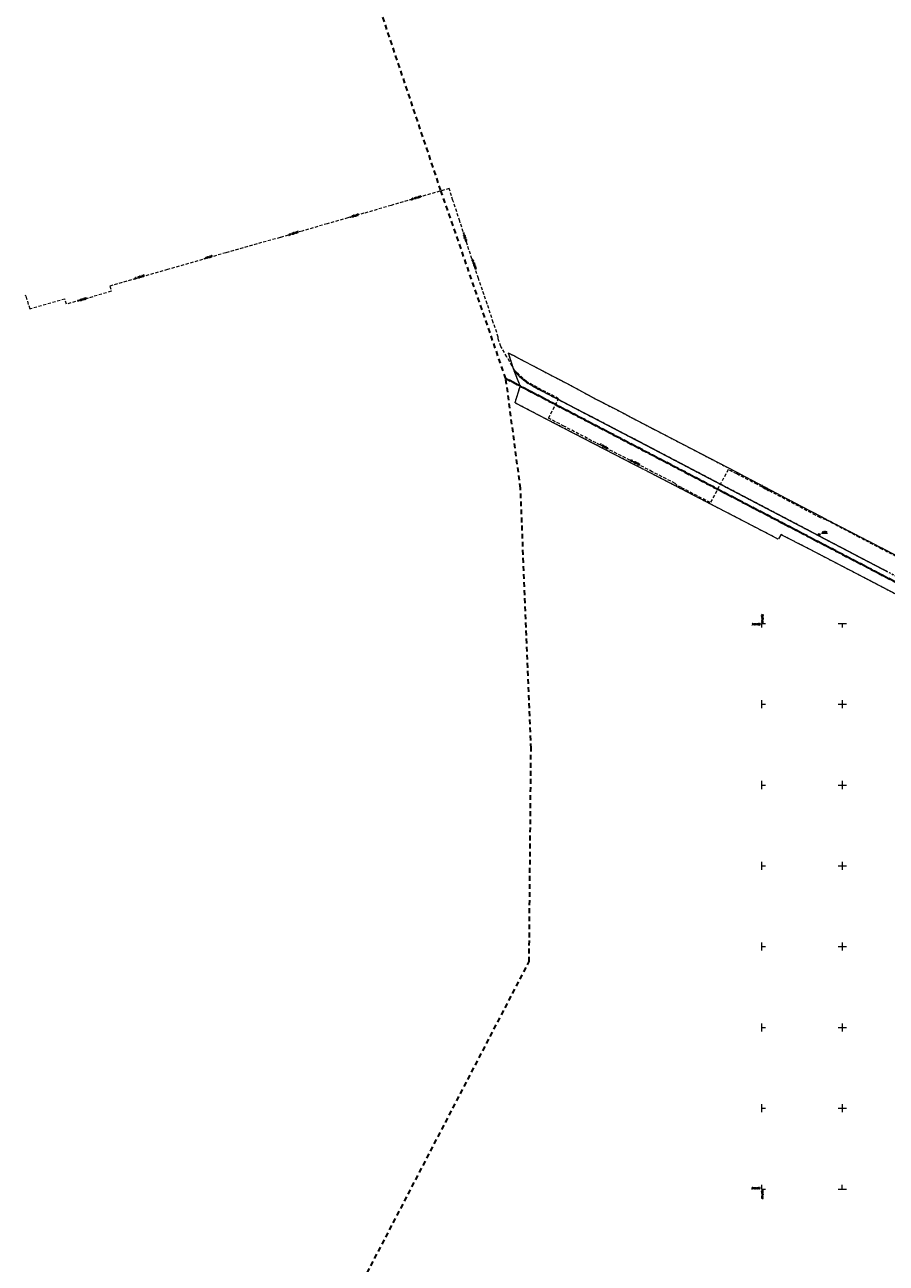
# Model space of a CAD drawing. Extents: x 7506644 to 7509529, y 5798919 to 5803521.
# Tile 2 of 25: x 7506644 to 7507177, y 5799304 to 5800070. Entities that reach past the tile are written whole.
import ezdxf

# ---------------------------------------------------------------- set-up
doc = ezdxf.new("R2010")
doc.units = 0
doc.header["$MEASUREMENT"] = 0
for name, pattern in [('4001', [0]), ('4002', [2, 1, -1]), ('4003', [3, 2, -1]), ('4010', [5, 3, -2]), ('4214', [5, 3, -2]), ('4230', [2, 1, -1])]:
    doc.linetypes.add(name, pattern=pattern)
for name, color, linetype, lineweight in [('1001_znak_oznaczajacy_punkt_zal', 7, 'CONTINUOUS', 18), ('1114_PUNKT_OSNOWY_SZCZEGOLOWEJ_', 7, 'CONTINUOUS', 18), ('1131_siatka_kwadratow_lewy_gorn', 7, 'CONTINUOUS', 18), ('1132_siatka_kwadratow_gorny_sro', 7, 'CONTINUOUS', 18), ('1134_siatka_kwadratow_lewy_srod', 7, 'CONTINUOUS', 18), ('1135_siatka_kwadratow_znak_wewn', 7, 'CONTINUOUS', 18), ('1137_siatka_kwadratow_lewy_doln', 7, 'CONTINUOUS', 18), ('1138_siatka_kwadratow_srodkowy_', 7, 'CONTINUOUS', 18), ('4764_ENERGIA_OS_PRZEWODU_PROJEK', 1, 'CONTINUOUS', 18), ('4794_SPECJALNA_OS_PRZEWODU_PROJ', 7, 'CONTINUOUS', 18), ('6110', 7, 'CONTINUOUS', 18), ('6130', 7, 'CONTINUOUS', 18), ('6764', 1, 'CONTINUOUS', 18), ('6794', 7, 'CONTINUOUS', 18)]:
    doc.layers.add(name, color=color, linetype=linetype, lineweight=lineweight)
for name, color, linetype, lineweight, true_color in [('5214_OBREB', 7, '4214', 35, 0x008000), ('5216_DZIALKA', 7, 'CONTINUOUS', 18, 0x008000), ('5230_KONTUR_UZYTKU_GRUNTOWEGO', 7, '4230', 18, 0x008000)]:
    doc.layers.add(name, color=color, linetype=linetype, lineweight=lineweight, true_color=true_color)
doc.styles.get("Standard").update_dxf_attribs({"font": 'simplex.shx'})

# ---------------------------------------------------------------- blocks, each defined once
blk = doc.blocks.new('1001')
at = {"layer": '1001_znak_oznaczajacy_punkt_zal', "linetype": 'Continuous'}
blk.add_line((0, 0), (0, 0), dxfattribs=at)
blk = doc.blocks.new('1114')
at = {"layer": '1114_PUNKT_OSNOWY_SZCZEGOLOWEJ_', "linetype": 'Continuous'}
for p, q in [((-0.91, 0.52), (0.91, 0.52)), ((0, -1.05), (-0.91, 0.52)), ((-0.45, 0.26), (0.45, 0.26)), ((0, -0.52), (-0.45, 0.26)), ((0.91, 0.52), (0, -1.05)), ((0.45, 0.26), (0, -0.52))]:
    blk.add_line(p, q, dxfattribs=at)
for radius in [1.25, 0.05]:
    blk.add_circle((0, 0), radius, dxfattribs=at)
blk = doc.blocks.new('1131')
at = {"layer": '1131_siatka_kwadratow_lewy_gorn', "linetype": 'Continuous'}
for q in [(5, 0), (0, -5)]:
    blk.add_line((0, 0), q, dxfattribs=at)
blk = doc.blocks.new('1132')
at = {"layer": '1132_siatka_kwadratow_gorny_sro', "linetype": 'Continuous'}
for p, q in [((-5, 0), (5, 0)), ((0, 0), (0, -5))]:
    blk.add_line(p, q, dxfattribs=at)
blk = doc.blocks.new('1134')
at = {"layer": '1134_siatka_kwadratow_lewy_srod', "linetype": 'Continuous'}
for p, q in [((0, 5), (0, -5)), ((0, 0), (5, 0))]:
    blk.add_line(p, q, dxfattribs=at)
blk = doc.blocks.new('1135')
at = {"layer": '1135_siatka_kwadratow_znak_wewn', "linetype": 'Continuous'}
for p, q in [((-5, 0), (5, 0)), ((0, 5), (0, -5))]:
    blk.add_line(p, q, dxfattribs=at)
blk = doc.blocks.new('1137')
at = {"layer": '1137_siatka_kwadratow_lewy_doln', "linetype": 'Continuous'}
for p, q in [((0, 5), (0, 0)), ((0, 0), (5, 0))]:
    blk.add_line(p, q, dxfattribs=at)
blk = doc.blocks.new('1138')
at = {"layer": '1138_siatka_kwadratow_srodkowy_', "linetype": 'Continuous'}
for p, q in [((-5, 0), (5, 0)), ((0, 0), (0, 5))]:
    blk.add_line(p, q, dxfattribs=at)

msp = doc.modelspace()

# ---------------------------------------------------------------- linework, layer by layer
at = {"layer": '4764_ENERGIA_OS_PRZEWODU_PROJEK', "linetype": '4003'}
for p, q in [((7506906.778, 5799969.152), (7506889.81, 5799964.219)), ((7506909.148, 5799961.781), (7506906.778, 5799969.152)), ((7506870.891, 5799958.679), (7506854.057, 5799953.782)), ((7506889.81, 5799964.219), (7506870.891, 5799958.679)), ((7506913.311, 5799948.969), (7506909.148, 5799961.781)), ((7506844.177, 5799951.001), (7506831.362, 5799947.327)), ((7506854.057, 5799953.782), (7506844.177, 5799951.001)), ((7506815.833, 5799942.811), (7506802.344, 5799938.787)), ((7506831.362, 5799947.327), (7506815.833, 5799942.811)), ((7506916.382, 5799939.396), (7506913.311, 5799948.969)), ((7506787.94, 5799934.857), (7506768.679, 5799929.365)), ((7506802.344, 5799938.787), (7506787.94, 5799934.857)), ((7506917.147, 5799936.843), (7506916.382, 5799939.396)), ((7506921.819, 5799922.704), (7506917.147, 5799936.843)), ((7506768.679, 5799929.365), (7506751.317, 5799924.358)), ((7506732.509, 5799918.973), (7506713.065, 5799913.363)), ((7506751.317, 5799924.358), (7506732.509, 5799918.973)), ((7506924.91, 5799913.493), (7506921.819, 5799922.704)), ((7506713.065, 5799913.363), (7506696.969, 5799908.773)), ((7506930.29, 5799897.748), (7506924.91, 5799913.493)), ((7506697.771, 5799905.506), (7506681.501, 5799900.743)), ((7506696.969, 5799908.773), (7506697.771, 5799905.506)), ((7506644.996, 5799902.897), (7506644.248, 5799902.652)), ((7506647.492, 5799894.54), (7506644.996, 5799902.897)), ((7506669.035, 5799900.746), (7506647.636, 5799894.583)), ((7506670.092, 5799897.509), (7506669.035, 5799900.746)), ((7506681.501, 5799900.743), (7506670.092, 5799897.509)), ((7506934.108, 5799886.231), (7506930.29, 5799897.748)), ((7506647.636, 5799894.583), (7506647.492, 5799894.54)), ((7506937.161, 5799877.125), (7506934.108, 5799886.231)), ((7506937.115, 5799876.024), (7506937.161, 5799877.125)), ((7506938.846, 5799871.368), (7506937.115, 5799876.024)), ((7506942.534, 5799864.982), (7506938.846, 5799871.368)), ((7506945.693, 5799859.344), (7506942.534, 5799864.982)), ((7506947.653, 5799856.026), (7506945.693, 5799859.344)), ((7506949.719, 5799854.136), (7506947.653, 5799856.026)), ((7506954.739, 5799849.542), (7506949.719, 5799854.136)), ((7506958.73, 5799847.48), (7506954.739, 5799849.542)), ((7506961.358, 5799845.978), (7506958.73, 5799847.48)), ((7506974.478, 5799839.01), (7506961.358, 5799845.978)), ((7506968.248, 5799827.105), (7506974.478, 5799839.01)), ((7506977.828, 5799822.005), (7506968.248, 5799827.105)), ((7506997.729, 5799811.688), (7506977.828, 5799822.005)), ((7507016.062, 5799802.291), (7506997.729, 5799811.688)), ((7507023.97, 5799798.238), (7507016.062, 5799802.291)), ((7507032.476, 5799793.862), (7507023.97, 5799798.238)), ((7507046.587, 5799786.642), (7507032.476, 5799793.862)), ((7507079.467, 5799795.188), (7507068.305, 5799774.734)), ((7507084.712, 5799792.493), (7507079.467, 5799795.188)), ((7507097.185, 5799786.103), (7507084.712, 5799792.493)), ((7507047.901, 5799785.337), (7507046.587, 5799786.642)), ((7507050.499, 5799784.005), (7507047.901, 5799785.337)), ((7507068.305, 5799774.734), (7507050.499, 5799784.005)), ((7507103.272, 5799782.902), (7507097.185, 5799786.103)), ((7507117.257, 5799775.478), (7507103.272, 5799782.902)), ((7507123.02, 5799772.476), (7507117.257, 5799775.478)), ((7507133.434, 5799766.945), (7507123.02, 5799772.476)), ((7507136.53, 5799765.383), (7507133.434, 5799766.945)), ((7507139.952, 5799764.045), (7507136.53, 5799765.383)), ((7507160.616, 5799753.254), (7507139.952, 5799764.045)), ((7507174.41, 5799746.047), (7507160.616, 5799753.254)), ((7507183.328, 5799741.419), (7507174.41, 5799746.047))]:
    msp.add_line(p, q, dxfattribs=at)
at = {"layer": '4794_SPECJALNA_OS_PRZEWODU_PROJ', "linetype": '4003'}
for p, q in [((7506906.778, 5799969.152), (7506889.81, 5799964.219)), ((7506909.148, 5799961.781), (7506906.778, 5799969.152)), ((7506870.891, 5799958.679), (7506854.057, 5799953.782)), ((7506889.81, 5799964.219), (7506870.891, 5799958.679)), ((7506913.311, 5799948.969), (7506909.148, 5799961.781)), ((7506844.177, 5799951.001), (7506831.362, 5799947.327)), ((7506854.057, 5799953.782), (7506844.177, 5799951.001)), ((7506815.833, 5799942.811), (7506802.344, 5799938.787)), ((7506831.362, 5799947.327), (7506815.833, 5799942.811)), ((7506916.382, 5799939.396), (7506913.311, 5799948.969)), ((7506787.94, 5799934.857), (7506768.679, 5799929.365)), ((7506802.344, 5799938.787), (7506787.94, 5799934.857)), ((7506917.147, 5799936.843), (7506916.382, 5799939.396)), ((7506921.819, 5799922.704), (7506917.147, 5799936.843)), ((7506768.679, 5799929.365), (7506751.317, 5799924.358)), ((7506732.509, 5799918.973), (7506713.065, 5799913.363)), ((7506751.317, 5799924.358), (7506732.509, 5799918.973)), ((7506924.91, 5799913.493), (7506921.819, 5799922.704)), ((7506713.065, 5799913.363), (7506696.969, 5799908.773)), ((7506930.29, 5799897.748), (7506924.91, 5799913.493)), ((7506697.771, 5799905.506), (7506681.501, 5799900.743)), ((7506696.969, 5799908.773), (7506697.771, 5799905.506)), ((7506644.996, 5799902.897), (7506644.248, 5799902.652)), ((7506647.492, 5799894.54), (7506644.996, 5799902.897)), ((7506669.035, 5799900.746), (7506647.636, 5799894.583)), ((7506670.092, 5799897.509), (7506669.035, 5799900.746)), ((7506681.501, 5799900.743), (7506670.092, 5799897.509)), ((7506934.108, 5799886.231), (7506930.29, 5799897.748)), ((7506647.636, 5799894.583), (7506647.492, 5799894.54)), ((7506937.161, 5799877.125), (7506934.108, 5799886.231)), ((7506937.115, 5799876.024), (7506937.161, 5799877.125)), ((7506938.846, 5799871.368), (7506937.115, 5799876.024)), ((7506942.534, 5799864.982), (7506938.846, 5799871.368)), ((7506945.693, 5799859.344), (7506942.534, 5799864.982)), ((7506947.653, 5799856.026), (7506945.693, 5799859.344)), ((7506949.719, 5799854.136), (7506947.653, 5799856.026)), ((7506954.739, 5799849.542), (7506949.719, 5799854.136)), ((7506958.73, 5799847.48), (7506954.739, 5799849.542)), ((7506961.358, 5799845.978), (7506958.73, 5799847.48)), ((7506974.478, 5799839.01), (7506961.358, 5799845.978)), ((7506968.248, 5799827.105), (7506974.478, 5799839.01)), ((7506977.828, 5799822.005), (7506968.248, 5799827.105)), ((7506997.729, 5799811.688), (7506977.828, 5799822.005)), ((7507016.062, 5799802.291), (7506997.729, 5799811.688)), ((7507023.97, 5799798.238), (7507016.062, 5799802.291)), ((7507032.476, 5799793.862), (7507023.97, 5799798.238)), ((7507046.587, 5799786.642), (7507032.476, 5799793.862)), ((7507079.467, 5799795.188), (7507068.305, 5799774.734)), ((7507084.712, 5799792.493), (7507079.467, 5799795.188)), ((7507097.185, 5799786.103), (7507084.712, 5799792.493)), ((7507047.901, 5799785.337), (7507046.587, 5799786.642)), ((7507050.499, 5799784.005), (7507047.901, 5799785.337)), ((7507068.305, 5799774.734), (7507050.499, 5799784.005)), ((7507103.272, 5799782.902), (7507097.185, 5799786.103)), ((7507117.257, 5799775.478), (7507103.272, 5799782.902)), ((7507123.02, 5799772.476), (7507117.257, 5799775.478)), ((7507133.434, 5799766.945), (7507123.02, 5799772.476)), ((7507136.53, 5799765.383), (7507133.434, 5799766.945)), ((7507139.952, 5799764.045), (7507136.53, 5799765.383)), ((7507160.616, 5799753.254), (7507139.952, 5799764.045)), ((7507174.41, 5799746.047), (7507160.616, 5799753.254)), ((7507183.328, 5799741.419), (7507174.41, 5799746.047))]:
    msp.add_line(p, q, dxfattribs=at)
at = {"layer": '5214_OBREB', "linetype": '4010'}
for points in [[(7507505.32, 5800070.77), (7507509.97, 5800069.07), (7507542.37, 5800061.12), (7507568.86, 5800054.58), (7507583.31, 5800050.38), (7507654.66, 5800013.6), (7507650.82, 5800005.55), (7507662.22, 5799998.45), (7507642.42, 5799970.15), (7507676.72, 5799944.81), (7507690.67, 5799934.66), (7507692.92, 5799933.01), (7507702.77, 5799925.91), (7507622.96, 5799765.71), (7507513.8, 5799552.72), (7506941.86, 5799851.5), (7506901.64, 5799967.98), (7506794.5, 5800287.73)], [(7506941.86, 5799851.5), (7507513.8, 5799552.72), (7507400.06, 5799325.82), (7507201.63, 5798931.14), (7507195.64, 5798919.23), (7507163.99, 5798944.12), (7507130.84, 5798962.72), (7507063.89, 5798992.75), (7507053.14, 5799007.6), (7507044.88, 5799035.14), (7507037.13, 5799045.14), (7507005.54, 5799054.24), (7506958.94, 5799055.53), (7506768.44, 5799129.49), (7506956.27, 5799490.74), (7506957.45, 5799622.62), (7506950.92, 5799783.61), (7506941.86, 5799851.5)]]:
    msp.add_lwpolyline(points, dxfattribs=at)
at = {"layer": '5216_DZIALKA', "linetype": '4001'}
for p, q in [((7506946.881, 5799856.837), (7506943.459, 5799867.163)), ((7506943.603, 5799867.287), (7506947.547, 5799865.283)), ((7506947.991, 5799865.054), (7506964.009, 5799856.626)), ((7506950.63, 5799847.103), (7506947.05, 5799856.367)), ((7506948.145, 5799855.106), (7506947.115, 5799856.404)), ((7506947.115, 5799856.404), (7506948.145, 5799855.106)), ((7506949.988, 5799853.131), (7506948.472, 5799854.729)), ((7506948.472, 5799854.729), (7506949.988, 5799853.131)), ((7506952.596, 5799850.968), (7506950.354, 5799852.792)), ((7506950.354, 5799852.792), (7506952.596, 5799850.968)), ((7506954.688, 5799849.23), (7506952.982, 5799850.65)), ((7506952.982, 5799850.65), (7506954.688, 5799849.23)), ((7506964.452, 5799856.395), (7506980.218, 5799848.185)), ((7506947.623, 5799836.709), (7506950.647, 5799846.631)), ((7506950.942, 5799846.754), (7507491.288, 5799564.476)), ((7507491.288, 5799564.476), (7506950.942, 5799846.754)), ((7506957.825, 5799847.337), (7506955.095, 5799848.943)), ((7506955.095, 5799848.943), (7506957.825, 5799847.337)), ((7506959.273, 5799846.371), (7506958.247, 5799847.069)), ((7506958.247, 5799847.069), (7506959.273, 5799846.371)), ((7506975.458, 5799837.925), (7506959.702, 5799846.115)), ((7506959.702, 5799846.115), (7506975.458, 5799837.925)), ((7506980.663, 5799847.957), (7506981.967, 5799847.293)), ((7506982.41, 5799847.06), (7506998.03, 5799838.55)), ((7506977.588, 5799820.915), (7506947.772, 5799836.355)), ((7507023.768, 5799812.855), (7506975.902, 5799837.695)), ((7506975.902, 5799837.695), (7507023.768, 5799812.855)), ((7506998.472, 5799838.316), (7507015.798, 5799829.404)), ((7507016.242, 5799829.174), (7507033.008, 5799820.426)), ((7507021.398, 5799798.215), (7506978.032, 5799820.685)), ((7507033.452, 5799820.194), (7507050.838, 5799811.096)), ((7507174.959, 5799733.496), (7507024.211, 5799812.624)), ((7507024.211, 5799812.624), (7507174.959, 5799733.496)), ((7507051.282, 5799810.865), (7507084.268, 5799793.725)), ((7507027.138, 5799795.235), (7507021.842, 5799797.985)), ((7507106.788, 5799753.975), (7507027.582, 5799795.005)), ((7507084.711, 5799793.494), (7507089.719, 5799790.856)), ((7507090.161, 5799790.624), (7507105.759, 5799782.416)), ((7507106.201, 5799782.184), (7507118.059, 5799775.956)), ((7507118.501, 5799775.724), (7507136.849, 5799766.106)), ((7507137.292, 5799765.875), (7507140.138, 5799764.405)), ((7507140.582, 5799764.175), (7507238.318, 5799713.715)), ((7507110.18, 5799752.158), (7507107.23, 5799753.742)), ((7507111.872, 5799754.79), (7507110.518, 5799752.26)), ((7507128.818, 5799746.354), (7507112.212, 5799754.896)), ((7507227.888, 5799694.676), (7507129.262, 5799746.124)), ((7507176.836, 5799732.561), (7507175.404, 5799733.269)), ((7507175.404, 5799733.269), (7507176.836, 5799732.561))]:
    msp.add_line(p, q, dxfattribs=at)
at = {"layer": '5230_KONTUR_UZYTKU_GRUNTOWEGO', "linetype": '4002'}
for points in [[(7506943.38, 5799867.4), (7506947.77, 5799865.17), (7506964.23, 5799856.51), (7506980.44, 5799848.07), (7506982.19, 5799847.18), (7506998.25, 5799838.43), (7507016.02, 5799829.29), (7507033.23, 5799820.31), (7507051.06, 5799810.98), (7507084.49, 5799793.61), (7507118.28, 5799775.84), (7507137.07, 5799765.99), (7507238.54, 5799713.6)], [(7507371.49, 5799630.97), (7507177.06, 5799732.45), (7507175.18, 5799733.38), (7507023.99, 5799812.74), (7506975.68, 5799837.81), (7506959.48, 5799846.23), (7506958.04, 5799847.21), (7506954.88, 5799849.07), (7506952.79, 5799850.81), (7506950.16, 5799852.95), (7506948.3, 5799854.91), (7506946.96, 5799856.6), (7506943.38, 5799867.4)], [(7506946.96, 5799856.6), (7506948.3, 5799854.91), (7506950.16, 5799852.95), (7506952.79, 5799850.81), (7506954.88, 5799849.07), (7506958.04, 5799847.21), (7506959.48, 5799846.23), (7506975.68, 5799837.81), (7507023.99, 5799812.74), (7507175.18, 5799733.38), (7507177.06, 5799732.45), (7507371.49, 5799630.97)], [(7507505.82, 5799556.89), (7506950.72, 5799846.87), (7506946.96, 5799856.6)], [(7506950.72, 5799846.87), (7507505.82, 5799556.89), (7507498.36, 5799548.76), (7507454, 5799571.91), (7507455.83, 5799575.57), (7507416.72, 5799595.98), (7507395.69, 5799606.98), (7507374.21, 5799618.28), (7507357.52, 5799626.9), (7507315.41, 5799649.08), (7507271.11, 5799671.87), (7507249.71, 5799683.06), (7507228.11, 5799694.56), (7507129.04, 5799746.24), (7507111.99, 5799755.01), (7507110.4, 5799752.04), (7507107.01, 5799753.86), (7506947.55, 5799836.47), (7506950.72, 5799846.87)]]:
    msp.add_lwpolyline(points, dxfattribs=at)
at = {"layer": '6110', "linetype": 'Continuous'}
msp.add_line((7507137.14, 5799755.76), (7507140.909, 5799755.76), dxfattribs=at)

# ---------------------------------------------------------------- block references
at = {"layer": '1114_PUNKT_OSNOWY_SZCZEGOLOWEJ_', "xscale": 0.5, "yscale": 0.5}
msp.add_blockref('1114', (7507135.64, 5799755.03), dxfattribs=at)
at = {"layer": '1131_siatka_kwadratow_lewy_gorn', "xscale": 0.5, "yscale": 0.5}
msp.add_blockref('1131', (7507100, 5799700), dxfattribs=at)
at = {"layer": '1132_siatka_kwadratow_gorny_sro', "xscale": 0.5, "yscale": 0.5}
msp.add_blockref('1132', (7507150, 5799700), dxfattribs=at)
at = {"layer": '1134_siatka_kwadratow_lewy_srod', "xscale": 0.5, "yscale": 0.5}
for p in [(7507100, 5799650), (7507100, 5799600), (7507100, 5799550), (7507100, 5799500), (7507100, 5799450), (7507100, 5799400)]:
    msp.add_blockref('1134', p, dxfattribs=at)
at = {"layer": '1135_siatka_kwadratow_znak_wewn', "xscale": 0.5, "yscale": 0.5}
for p in [(7507150, 5799650), (7507150, 5799600), (7507150, 5799550), (7507150, 5799500), (7507150, 5799450), (7507150, 5799400)]:
    msp.add_blockref('1135', p, dxfattribs=at)
at = {"layer": '1137_siatka_kwadratow_lewy_doln', "xscale": 0.5, "yscale": 0.5}
msp.add_blockref('1137', (7507100, 5799350), dxfattribs=at)
at = {"layer": '1138_siatka_kwadratow_srodkowy_', "xscale": 0.5, "yscale": 0.5}
msp.add_blockref('1138', (7507150, 5799350), dxfattribs=at)
at = {"layer": '5216_DZIALKA', "xscale": 0.5, "yscale": 0.5}
for p in [(7506943.38, 5799867.4), (7506943.38, 5799867.4), (7506947.77, 5799865.17), (7506947.77, 5799865.17), (7506946.96, 5799856.6), (7506946.96, 5799856.6), (7506946.96, 5799856.6), (7506946.96, 5799856.6), (7506948.3, 5799854.91), (7506948.3, 5799854.91), (7506948.3, 5799854.91), (7506948.3, 5799854.91), (7506950.16, 5799852.95), (7506950.16, 5799852.95), (7506950.16, 5799852.95), (7506950.16, 5799852.95), (7506952.79, 5799850.81), (7506952.79, 5799850.81), (7506952.79, 5799850.81), (7506952.79, 5799850.81), (7506964.23, 5799856.51), (7506964.23, 5799856.51), (7506950.72, 5799846.87), (7506950.72, 5799846.87), (7506950.72, 5799846.87), (7506950.72, 5799846.87), (7506954.88, 5799849.07), (7506954.88, 5799849.07), (7506954.88, 5799849.07), (7506954.88, 5799849.07), (7506958.04, 5799847.21), (7506958.04, 5799847.21), (7506958.04, 5799847.21), (7506958.04, 5799847.21), (7506959.48, 5799846.23), (7506959.48, 5799846.23), (7506959.48, 5799846.23), (7506959.48, 5799846.23), (7506980.44, 5799848.07), (7506980.44, 5799848.07), (7506982.19, 5799847.18), (7506982.19, 5799847.18), (7506947.55, 5799836.47), (7506947.55, 5799836.47), (7506975.68, 5799837.81), (7506975.68, 5799837.81), (7506975.68, 5799837.81), (7506975.68, 5799837.81), (7506998.25, 5799838.43), (7506998.25, 5799838.43), (7507016.02, 5799829.29), (7507016.02, 5799829.29), (7506977.81, 5799820.8), (7506977.81, 5799820.8), (7507033.23, 5799820.31), (7507033.23, 5799820.31), (7507023.99, 5799812.74), (7507023.99, 5799812.74), (7507023.99, 5799812.74), (7507023.99, 5799812.74), (7507051.06, 5799810.98), (7507051.06, 5799810.98), (7507021.62, 5799798.1), (7507021.62, 5799798.1), (7507027.36, 5799795.12), (7507027.36, 5799795.12), (7507084.49, 5799793.61), (7507084.49, 5799793.61), (7507089.94, 5799790.74), (7507089.94, 5799790.74), (7507105.98, 5799782.3), (7507105.98, 5799782.3), (7507118.28, 5799775.84), (7507118.28, 5799775.84), (7507137.07, 5799765.99), (7507137.07, 5799765.99), (7507140.36, 5799764.29), (7507140.36, 5799764.29), (7507107.01, 5799753.86), (7507107.01, 5799753.86), (7507110.4, 5799752.04), (7507110.4, 5799752.04), (7507111.99, 5799755.01), (7507111.99, 5799755.01), (7507129.04, 5799746.24), (7507129.04, 5799746.24), (7507175.18, 5799733.38), (7507175.18, 5799733.38), (7507175.18, 5799733.38), (7507175.18, 5799733.38), (7507177.06, 5799732.45), (7507177.06, 5799732.45), (7507177.06, 5799732.45), (7507177.06, 5799732.45)]:
    msp.add_blockref('1001', p, dxfattribs=at)

# ---------------------------------------------------------------- texts
at = {"layer": '6110', "oblique": 15, "width": 0.8}
msp.add_text('.2087', height=0.9, dxfattribs=at).set_placement((7507137.14, 5799756.03))
at = {"layer": '6130', "oblique": 15, "width": 0.8}
for p in [(7507100, 5799705.849), (7507100, 5799349.5)]:
    msp.add_text('7507100', height=1, rotation=269.999997, dxfattribs=at).set_placement(p)
for s, p in [('5799700', (7507093.901, 5799699)), ('5799350', (7507093.807, 5799350))]:
    msp.add_text(s, height=1, dxfattribs=at).set_placement(p)
at = {"layer": '6764', "oblique": 15, "width": 0.8}
for rotation, p in [(17.648825, (7506883.201, 5799961.874)), (17.648825, (7506807.494, 5799939.978)), (288.122497, (7506920.785, 5799925.292)), (17.648825, (7506712.121, 5799912.892)), (333.434538, (7507018.586, 5799800.664))]:
    msp.add_text('eS-903/20', height=0.9, rotation=rotation, dxfattribs=at).set_placement(p)
at = {"layer": '6794', "oblique": 15, "width": 0.8}
for rotation, p in [(17.10263, (7506845.608, 5799951.022)), (287.760736, (7506915.211, 5799941.538)), (17.10263, (7506755.085, 5799925.31)), (17.10263, (7506677.229, 5799899.201)), (330.068834, (7506999.8, 5799810.608)), (330.068834, (7507099.722, 5799784.649))]:
    msp.add_text('i-903/20', height=0.9, rotation=rotation, dxfattribs=at).set_placement(p)

doc.saveas('drawing.dxf')
